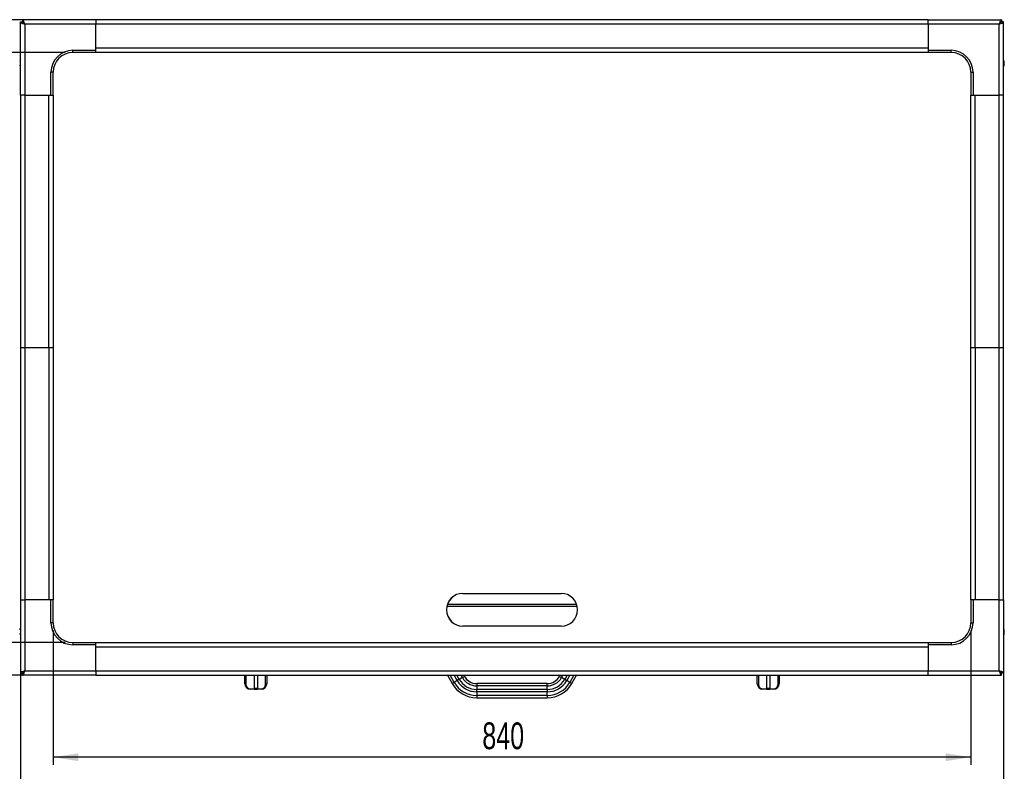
# Model space of a CAD drawing. Extents: x 34 to 2904, y 35 to 2044.
# Tile 3 of 10: x 626 to 1527, y 711 to 1398. Entities that reach past the tile are written whole.
import ezdxf
from ezdxf.enums import TextEntityAlignment as Align

# ---------------------------------------------------------------- set-up
doc = ezdxf.new("R2010")
doc.units = 0
doc.header["$LTSCALE"] = 7
doc.linetypes.add('CENTERX2', pattern=[20.32, 12.7, -2.54, 2.54, -2.54])
doc.layers.add('LAYER1', color=2, linetype='CONTINUOUS')
doc.layers.add('LAYER2', color=3, linetype='CENTERX2')
doc.dimstyles.new('SLDDIMSTYLE0', dxfattribs={"dimtxt": 24.5, "dimasz": 23.114, "dimexe": 0, "dimexo": 0.0625, "dimgap": 6.125, "dimtad": 1, "dimrnd": 1e-09, "dimzin": 12, "dimsah": 1, "dimcen": 0.09, "dimazin": 3, "dimtfac": 1, "dimtofl": 0, "dimtmove": 0, "dimatfit": 3})

# ---------------------------------------------------------------- blocks, each defined once
blk = doc.blocks.new('_D')
at = {"layer": 'LAYER2', "color": 3, "linetype": 'CONTINUOUS'}
for p, q in [((656.67, 839.41), (656.67, 716.46)), ((1496.67, 839.41), (1496.67, 716.46)), ((1496.67, 723.46), (656.67, 723.46))]:
    blk.add_line(p, q, dxfattribs=at)
for points in [[(656.67, 723.46), (679.79, 719.9), (679.79, 727.01)], [(1496.67, 723.46), (1473.56, 727.01), (1473.56, 719.9)]]:
    blk.add_solid(points, dxfattribs=at)
at = {"layer": 'LAYER2', "color": 3, "linetype": 'CONTINUOUS', "width": 0.7}
blk.add_text('840', height=24.5, dxfattribs=at).set_placement((1049.52, 723.46, 105.61), align=Align.BOTTOM_LEFT)
blk = doc.blocks.new('_D_1')
at = {"layer": 'LAYER2', "color": 3, "linetype": 'CONTINUOUS'}
for p, q in [((626.67, 860.41), (626.67, 662.29)), ((1526.67, 860.41), (1526.67, 662.29)), ((626.67, 669.29), (1526.67, 669.29))]:
    blk.add_line(p, q, dxfattribs=at)
for points in [[(626.67, 669.29), (649.79, 665.73), (649.79, 672.84)], [(1526.67, 669.29), (1503.56, 672.84), (1503.56, 665.73)]]:
    blk.add_solid(points, dxfattribs=at)
at = {"layer": 'LAYER2', "color": 3, "linetype": 'CONTINUOUS', "width": 0.7}
blk.add_text('900', height=24.5, dxfattribs=at).set_placement((1049.52, 669.29, 105.61), align=Align.BOTTOM_LEFT)
blk = doc.blocks.new('_D_2')
at = {"layer": 'LAYER2', "color": 3, "linetype": 'CONTINUOUS'}
for p, q in [((667.67, 1368.41), (563.71, 1368.41)), ((570.71, 828.41), (570.71, 1368.41)), ((667.67, 828.41), (563.71, 828.41))]:
    blk.add_line(p, q, dxfattribs=at)
for points in [[(570.71, 1368.41), (567.15, 1345.29), (574.26, 1345.29)], [(570.71, 828.41), (574.26, 851.52), (567.15, 851.52)]]:
    blk.add_solid(points, dxfattribs=at)
at = {"layer": 'LAYER2', "color": 3, "linetype": 'CONTINUOUS', "width": 0.7}
blk.add_text('540', height=24.5, rotation=90, dxfattribs=at).set_placement((570.71, 1071.25, 105.61), align=Align.BOTTOM_LEFT)
blk = doc.blocks.new('_D_3')
at = {"layer": 'LAYER2', "color": 3, "linetype": 'CONTINUOUS'}
for p, q in [((688.67, 1398.41), (505.41, 1398.41)), ((512.41, 1398.41), (512.41, 798.41)), ((688.67, 798.41), (505.41, 798.41))]:
    blk.add_line(p, q, dxfattribs=at)
for points in [[(512.41, 1398.41), (508.85, 1375.29), (515.97, 1375.29)], [(512.41, 798.41), (515.97, 821.52), (508.85, 821.52)]]:
    blk.add_solid(points, dxfattribs=at)
at = {"layer": 'LAYER2', "color": 3, "linetype": 'CONTINUOUS', "width": 0.7}
blk.add_text('600', height=24.5, rotation=90, dxfattribs=at).set_placement((512.41, 1071.25, 105.61), align=Align.BOTTOM_LEFT)

msp = doc.modelspace()

# ---------------------------------------------------------------- linework, layer by layer
at = {"layer": 'LAYER1', "color": 2, "linetype": 'CONTINUOUS'}
for p, q in [((628.68, 1398.406), (628.68, 1396.406)), ((695.673, 1398.406), (628.68, 1398.406)), ((695.673, 1398.406), (695.673, 1394.406)), ((1457.673, 1398.406), (695.673, 1398.406)), ((1457.673, 1398.406), (1524.666, 1398.406)), ((1457.673, 1394.406), (1457.673, 1398.406)), ((1524.666, 1398.406), (1524.666, 1396.406)), ((626.673, 1329.406), (626.673, 1396.398)), ((626.673, 1396.398), (628.673, 1396.398)), ((629.173, 1395.508), (629.173, 1395.906)), ((629.173, 1395.906), (629.591, 1395.906)), ((695.673, 1394.406), (630.673, 1394.406)), ((630.673, 1394.406), (630.673, 1329.406)), ((695.673, 1370.406), (695.673, 1394.406)), ((1457.673, 1394.406), (695.673, 1394.406)), ((695.673, 1372.406), (695.673, 1394.406)), ((1457.673, 1394.406), (1457.673, 1370.406)), ((1522.673, 1394.406), (1457.673, 1394.406)), ((1457.673, 1394.406), (1457.673, 1372.406)), ((1522.673, 1329.406), (1522.673, 1394.406)), ((1523.776, 1395.906), (1524.173, 1395.906)), ((1524.173, 1395.488), (1524.173, 1395.906)), ((1526.673, 1396.398), (1524.673, 1396.398)), ((1526.673, 1329.406), (1526.673, 1396.398)), ((674.673, 1370.406), (695.673, 1370.406)), ((674.673, 1368.406), (674.673, 1370.406)), ((1457.673, 1372.406), (695.673, 1372.406)), ((695.673, 1368.941), (695.673, 1370.406)), ((1457.673, 1370.406), (1478.673, 1370.406)), ((1457.673, 1370.406), (1457.673, 1368.941)), ((1478.673, 1368.406), (1478.673, 1370.406)), ((695.673, 1368.406), (674.673, 1368.406)), ((695.673, 1368.941), (695.673, 1368.406)), ((1457.673, 1368.406), (695.673, 1368.406)), ((1457.673, 1368.941), (1457.673, 1368.406)), ((1478.673, 1368.406), (1457.673, 1368.406)), ((1527.302, 1356.787), (1527.302, 1360.024)), ((1527.316, 1356.906), (1527.316, 1359.906)), ((654.673, 1329.406), (654.673, 1350.406)), ((656.673, 1350.406), (654.673, 1350.406)), ((656.673, 1329.406), (656.673, 1350.406)), ((1496.673, 1350.406), (1498.673, 1350.406)), ((1496.673, 1350.406), (1496.673, 1329.406)), ((1498.673, 1350.406), (1498.673, 1329.406)), ((630.673, 1329.406), (626.673, 1329.406)), ((626.673, 1329.406), (626.673, 1098.406)), ((630.673, 1329.406), (654.673, 1329.406)), ((630.673, 1329.406), (630.673, 1098.406)), ((630.673, 1329.406), (652.673, 1329.406)), ((652.673, 1098.406), (652.673, 1329.406)), ((654.673, 1329.406), (656.137, 1329.406)), ((656.137, 1329.406), (656.673, 1329.406)), ((656.673, 1329.406), (656.673, 1098.406)), ((1496.673, 1098.406), (1496.673, 1329.406)), ((1497.209, 1329.406), (1496.673, 1329.406)), ((1497.209, 1329.406), (1498.673, 1329.406)), ((1498.673, 1329.406), (1522.673, 1329.406)), ((1500.673, 1098.406), (1500.673, 1329.406)), ((1500.673, 1329.406), (1522.673, 1329.406)), ((1526.673, 1329.406), (1522.673, 1329.406)), ((1522.673, 1098.406), (1522.673, 1329.406)), ((1526.673, 1098.406), (1526.673, 1329.406)), ((626.673, 1098.406), (626.673, 867.406)), ((626.673, 1098.406), (630.673, 1098.406)), ((630.673, 1098.406), (630.673, 867.406)), ((630.673, 1098.406), (652.673, 1098.406)), ((652.673, 1098.406), (652.673, 867.406)), ((652.673, 1098.406), (656.673, 1098.406)), ((656.673, 1098.406), (656.673, 867.406)), ((1496.673, 867.406), (1496.673, 1098.406)), ((1496.673, 1098.406), (1500.673, 1098.406)), ((1500.673, 1098.406), (1500.673, 867.406)), ((1500.673, 1098.406), (1522.673, 1098.406)), ((1522.673, 867.406), (1522.673, 1098.406)), ((1522.673, 1098.406), (1526.673, 1098.406)), ((1526.673, 867.406), (1526.673, 1098.406)), ((626.673, 867.406), (626.673, 800.413)), ((626.673, 867.406), (630.673, 867.406)), ((630.673, 867.406), (630.673, 802.406)), ((654.673, 867.406), (630.673, 867.406)), ((652.673, 867.406), (630.673, 867.406)), ((654.673, 846.406), (654.673, 867.406)), ((656.137, 867.406), (654.673, 867.406)), ((656.137, 867.406), (656.673, 867.406)), ((656.673, 846.406), (656.673, 867.406)), ((1031.673, 873.406), (1121.673, 873.406)), ((1497.209, 867.406), (1496.673, 867.406)), ((1496.673, 867.406), (1496.673, 846.406)), ((1498.673, 867.406), (1497.209, 867.406)), ((1498.673, 867.406), (1498.673, 846.406)), ((1522.673, 867.406), (1498.673, 867.406)), ((1522.673, 867.406), (1500.673, 867.406)), ((1522.673, 802.406), (1522.673, 867.406)), ((1522.673, 867.406), (1526.673, 867.406)), ((1526.673, 867.406), (1526.673, 800.413)), ((1017.133, 861.673), (1136.313, 861.673)), ((1017.631, 863.406), (1135.815, 863.406)), ((656.673, 846.406), (654.673, 846.406)), ((1121.673, 843.406), (1031.673, 843.406)), ((1496.673, 846.406), (1498.673, 846.406)), ((1527.302, 836.787), (1527.302, 840.024)), ((1527.316, 836.906), (1527.316, 839.906)), ((674.673, 828.406), (674.673, 826.406)), ((674.673, 828.406), (695.673, 828.406)), ((695.673, 826.406), (674.673, 826.406)), ((695.673, 828.406), (1457.673, 828.406)), ((695.673, 827.87), (695.673, 828.406)), ((695.673, 826.406), (695.673, 827.87)), ((695.673, 802.406), (695.673, 826.406)), ((695.673, 802.406), (695.673, 824.406)), ((695.673, 824.406), (1457.673, 824.406)), ((1457.673, 827.87), (1457.673, 828.406)), ((1457.673, 828.406), (1478.673, 828.406)), ((1457.673, 827.87), (1457.673, 826.406)), ((1478.673, 826.406), (1457.673, 826.406)), ((1457.673, 826.406), (1457.673, 802.406)), ((1457.673, 824.406), (1457.673, 802.406)), ((1478.673, 828.406), (1478.673, 826.406)), ((630.673, 802.406), (695.673, 802.406)), ((695.673, 802.406), (695.673, 798.406)), ((695.673, 802.406), (1457.673, 802.406)), ((1457.673, 798.406), (1457.673, 802.406)), ((1457.673, 802.406), (1522.673, 802.406)), ((626.673, 800.413), (628.673, 800.413)), ((628.68, 798.406), (628.68, 800.406)), ((695.673, 798.406), (628.68, 798.406)), ((629.173, 801.323), (629.173, 800.906)), ((629.57, 800.906), (629.173, 800.906)), ((695.673, 798.406), (1457.673, 798.406)), ((832.173, 790.706), (832.173, 798.406)), ((833.17, 798.406), (833.173, 798.159)), ((833.173, 798.159), (833.173, 790.159)), ((840.673, 798.406), (840.673, 786.159)), ((843.673, 798.406), (843.673, 786.159)), ((851.173, 798.159), (851.176, 798.406)), ((851.173, 790.159), (851.173, 798.159)), ((852.173, 798.406), (852.173, 790.706)), ((1017.509, 798.406), (1021.839, 790.906)), ((1023.699, 791.979), (1019.989, 798.406)), ((1026.515, 793.605), (1023.699, 791.979)), ((1026.515, 793.605), (1023.744, 798.406)), ((1028.421, 794.706), (1026.285, 798.406)), ((1027.468, 794.156), (1026.515, 793.605)), ((1028.421, 794.706), (1027.468, 794.156)), ((1031.237, 796.332), (1028.421, 794.706)), ((1031.237, 796.332), (1030.04, 798.406)), ((1031.237, 796.332), (1033.097, 797.406)), ((1033.097, 797.406), (1032.52, 798.406)), ((1120.826, 798.406), (1120.249, 797.406)), ((1120.249, 797.406), (1122.109, 796.332)), ((1122.109, 796.332), (1123.306, 798.406)), ((1124.925, 794.706), (1122.109, 796.332)), ((1127.061, 798.406), (1124.925, 794.706)), ((1124.925, 794.706), (1125.878, 794.156)), ((1125.878, 794.156), (1126.831, 793.605)), ((1129.602, 798.406), (1126.831, 793.605)), ((1129.647, 791.979), (1126.831, 793.605)), ((1133.357, 798.406), (1129.647, 791.979)), ((1131.507, 790.906), (1135.837, 798.406)), ((1301.173, 790.706), (1301.173, 798.406)), ((1302.17, 798.406), (1302.173, 798.159)), ((1302.173, 798.159), (1302.173, 790.159)), ((1309.673, 798.406), (1309.673, 786.159)), ((1312.673, 798.406), (1312.673, 786.159)), ((1320.173, 798.159), (1320.176, 798.406)), ((1320.173, 790.159), (1320.173, 798.159)), ((1321.173, 798.406), (1321.173, 790.706)), ((1457.673, 798.406), (1524.666, 798.406)), ((1524.173, 800.906), (1523.755, 800.906)), ((1524.173, 801.303), (1524.173, 800.906)), ((1524.666, 798.406), (1524.666, 800.406)), ((1526.673, 800.413), (1524.673, 800.413)), ((837.173, 786.159), (840.673, 786.159)), ((837.173, 785.706), (837.173, 786.159)), ((840.673, 785.706), (837.173, 785.706)), ((843.673, 786.359), (840.673, 786.359)), ((840.673, 785.706), (840.673, 786.159)), ((843.673, 786.076), (840.673, 786.076)), ((843.673, 785.896), (840.673, 785.896)), ((840.673, 785.706), (843.673, 785.706)), ((843.673, 786.159), (847.173, 786.159)), ((843.673, 785.706), (843.673, 786.159)), ((847.173, 785.706), (843.673, 785.706)), ((847.173, 785.706), (847.173, 786.159)), ((1023.7, 791.98), (1021.84, 790.906)), ((1108.99, 790.906), (1044.355, 790.906)), ((1044.355, 790.906), (1044.355, 788.758)), ((1044.355, 788.758), (1044.355, 785.506)), ((1108.99, 788.758), (1044.355, 788.758)), ((1044.355, 784.406), (1044.355, 785.506)), ((1108.99, 785.506), (1044.355, 785.506)), ((1044.355, 783.305), (1044.355, 784.406)), ((1108.99, 788.758), (1108.99, 790.906)), ((1108.99, 785.506), (1108.99, 788.758)), ((1108.99, 785.506), (1108.99, 784.406)), ((1108.99, 784.406), (1108.99, 783.305)), ((1131.506, 790.906), (1129.646, 791.98)), ((1306.173, 786.159), (1309.673, 786.159)), ((1306.173, 785.706), (1306.173, 786.159)), ((1309.673, 785.706), (1306.173, 785.706)), ((1312.673, 786.359), (1309.673, 786.359)), ((1309.673, 785.706), (1309.673, 786.159)), ((1312.673, 786.076), (1309.673, 786.076)), ((1312.673, 785.896), (1309.673, 785.896)), ((1309.673, 785.706), (1312.673, 785.706)), ((1312.673, 786.159), (1316.173, 786.159)), ((1312.673, 785.706), (1312.673, 786.159)), ((1316.173, 785.706), (1312.673, 785.706)), ((1316.173, 785.706), (1316.173, 786.159)), ((1108.99, 783.305), (1044.355, 783.305)), ((1044.355, 783.305), (1044.355, 780.053)), ((1108.99, 780.053), (1044.355, 780.053)), ((1044.355, 780.053), (1044.355, 777.906)), ((1044.355, 777.906), (1108.99, 777.906)), ((1108.99, 780.053), (1108.99, 783.305)), ((1108.99, 780.053), (1108.99, 777.906))]:
    msp.add_line(p, q, dxfattribs=at)
at = {"layer": 'LAYER1', "color": 2, "linetype": 'CONTINUOUS', "flags": 128}
for points in [[(630.673, 1394.406), (630.224, 1395.792), (629.775, 1397.007), (629.326, 1397.899), (628.876, 1398.358), (628.68, 1398.406)], [(1524.666, 1398.406), (1524.217, 1398.158), (1523.768, 1397.444), (1523.318, 1396.354), (1522.869, 1395.022), (1522.673, 1394.406)], [(626.673, 1396.398), (626.921, 1395.949), (627.634, 1395.5), (628.725, 1395.051), (630.057, 1394.602), (630.673, 1394.406)], [(1522.673, 1394.406), (1524.06, 1394.855), (1525.274, 1395.304), (1526.166, 1395.753), (1526.625, 1396.202), (1526.673, 1396.398)], [(626.683, 1361.606), (626.381, 1361.047), (626.061, 1359.998)], [(1527.294, 1360.007), (1526.826, 1361.356), (1526.672, 1361.609)], [(626.05, 1356.794), (626.539, 1355.415), (626.686, 1355.178)], [(1526.656, 1355.19), (1526.955, 1355.742), (1527.291, 1356.822)], [(626.68, 841.609), (626.249, 840.706), (626.075, 839.992)], [(1527.278, 839.988), (1527.201, 840.393), (1526.674, 841.618)], [(626.072, 836.803), (626.145, 836.42), (626.671, 835.195)], [(1526.651, 835.17), (1527.098, 836.106), (1527.273, 836.825)], [(630.673, 802.406), (629.286, 801.956), (628.072, 801.507), (627.18, 801.058), (626.721, 800.609), (626.673, 800.413)], [(628.68, 798.406), (629.129, 798.654), (629.578, 799.367), (630.028, 800.457), (630.477, 801.789), (630.673, 802.406)], [(1522.673, 802.406), (1523.122, 801.019), (1523.571, 799.804), (1524.02, 798.912), (1524.47, 798.453), (1524.666, 798.406)], [(1526.673, 800.413), (1526.425, 800.862), (1525.712, 801.311), (1524.621, 801.76), (1523.289, 802.209), (1522.673, 802.406)], [(832.173, 790.706), (832.192, 790.599), (832.249, 790.497), (832.342, 790.402), (832.466, 790.319), (832.617, 790.251), (832.79, 790.201), (832.978, 790.17), (833.173, 790.159)], [(852.173, 790.706), (852.154, 790.599), (852.097, 790.497), (852.004, 790.402), (851.88, 790.319), (851.729, 790.251), (851.556, 790.201), (851.368, 790.17), (851.173, 790.159)], [(1301.173, 790.706), (1301.192, 790.599), (1301.249, 790.497), (1301.342, 790.402), (1301.466, 790.319), (1301.617, 790.251), (1301.79, 790.201), (1301.978, 790.17), (1302.173, 790.159)], [(1321.173, 790.706), (1321.154, 790.599), (1321.097, 790.497), (1321.004, 790.402), (1320.88, 790.319), (1320.729, 790.251), (1320.556, 790.201), (1320.368, 790.17), (1320.173, 790.159)]]:
    msp.add_lwpolyline(points, dxfattribs=at)
at = {"layer": 'LAYER1', "color": 2, "linetype": 'CONTINUOUS'}
for centre, radius, start, end in [((632.066, 1397.803), 3.672, 202.491197, 247.711733), ((627.479, 1393.216), 3.408, 20.427015, 69.370055), ((1526.071, 1393.013), 3.672, 112.491197, 157.711733), ((1521.484, 1397.599), 3.408, 290.427015, 339.370055), ((674.673, 1350.406), 20, 90, 180), ((1478.673, 1350.406), 20, 0, 90), ((674.673, 1350.406), 18, 90, 180), ((1478.673, 1350.406), 18, 0, 90), ((1526.816, 1359.906), 0.5, 0, 13.721574), ((1526.816, 1356.906), 0.5, 346.278426, 0), ((1031.673, 858.406), 15, 90, 270), ((1031.773, 858.406), 15, 90, 270), ((1121.673, 858.406), 15, 270, 90), ((674.673, 846.406), 20, 180, 270), ((674.673, 846.406), 18, 180, 270), ((1478.673, 846.406), 20, 270, 0), ((1478.673, 846.406), 18, 270, 0), ((1526.816, 839.906), 0.5, 0, 13.721574), ((1526.816, 836.906), 0.5, 346.278426, 0), ((631.862, 799.212), 3.408, 110.427015, 159.370055), ((627.275, 803.798), 3.672, 292.491197, 337.711733), ((1525.867, 803.595), 3.408, 200.427015, 249.370055), ((1521.28, 799.008), 3.672, 22.491197, 67.711733), ((833.1, 799.454), 1.297, 233.95244, 273.208833), ((851.246, 799.454), 1.297, 266.791167, 306.04756), ((1044.355, 803.906), 20.6, 210, 270), ((1044.355, 803.906), 18.4, 210, 270), ((1044.355, 803.906), 15.149, 210, 270), ((1044.355, 803.906), 13.001, 209.995366, 269.984946), ((1108.99, 803.906), 13.001, 269.984946, 329.992859), ((1108.99, 803.906), 15.149, 270, 330), ((1108.99, 803.906), 18.4, 270, 330), ((1108.99, 803.906), 20.6, 270, 330), ((1302.1, 799.454), 1.297, 233.95244, 273.208833), ((1320.246, 799.454), 1.297, 266.791167, 306.04756), ((837.173, 790.706), 5, 180, 270), ((837.173, 790.159), 4, 180, 270), ((847.173, 790.706), 5, 270, 0), ((847.173, 790.159), 4, 270, 0), ((1044.355, 803.906), 25.999, 210, 270), ((1044.355, 803.906), 23.851, 210, 270), ((1108.99, 803.906), 23.851, 270, 330), ((1108.99, 803.906), 25.999, 270, 330), ((1306.173, 790.706), 5, 180, 270), ((1306.173, 790.159), 4, 180, 270), ((1316.173, 790.706), 5, 270, 360), ((1316.173, 790.159), 4, 270, 360)]:
    msp.add_arc(centre, radius, start, end, dxfattribs=at)

# ---------------------------------------------------------------- dimensions: what is measured, and where the dimension line sits
at = {"layer": 'LAYER2', "color": 3, "linetype": 'CONTINUOUS'}
for base, p1, p2, picture, middle in [((512.41, 798.406), (695.673, 1398.406), (695.673, 798.406), '_D_3', (512.41, 1098.406)), ((570.707, 1368.406), (674.673, 828.406), (674.673, 1368.406), '_D_2', (570.707, 1098.406))]:
    dim = msp.add_linear_dim(base=base, p1=p1, p2=p2, angle=90, dimstyle='SLDDIMSTYLE0', dxfattribs=at)
    dim.commit()
    dim.dimension.update_dxf_attribs({"geometry": picture, "text_midpoint": middle, "dimtype": 160})
for base, p1, p2, picture, middle in [((1526.673, 669.289), (626.673, 867.406), (1526.673, 867.406), '_D_1', (1076.673, 669.289)), ((656.673, 723.456), (1496.673, 846.406), (656.673, 846.406), '_D', (1076.673, 723.456))]:
    dim = msp.add_linear_dim(base=base, p1=p1, p2=p2, dimstyle='SLDDIMSTYLE0', dxfattribs=at)
    dim.commit()
    dim.dimension.update_dxf_attribs({"geometry": picture, "text_midpoint": middle, "dimtype": 160})

doc.saveas('drawing.dxf')
